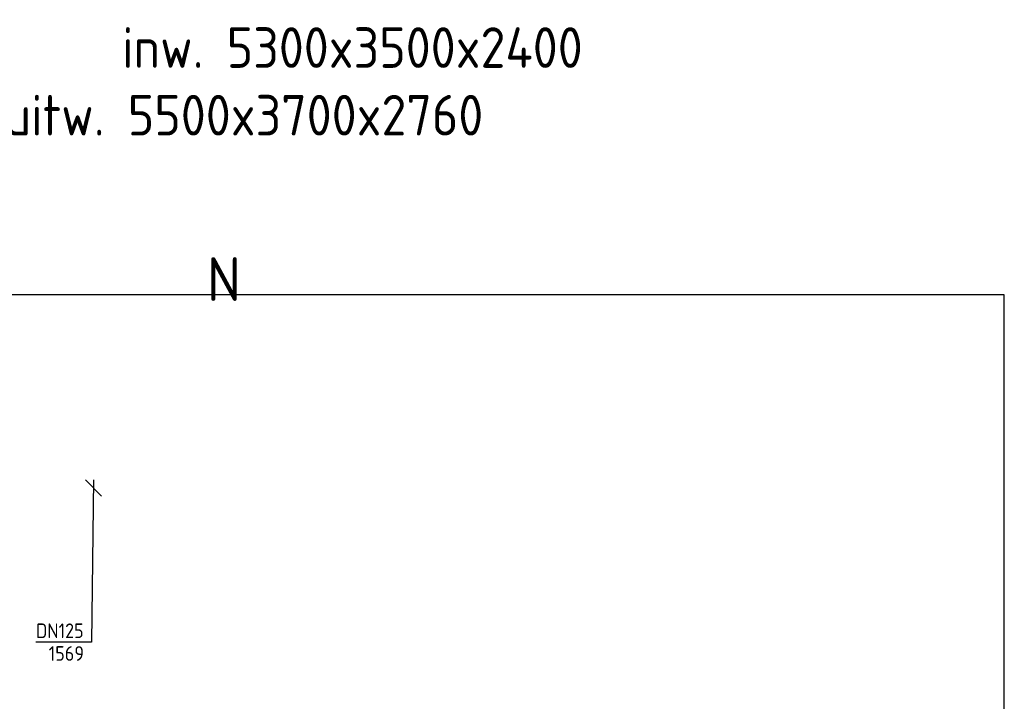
# Model space of a CAD drawing. Header units: millimetres. Extents: x -25643 to 31755, y 8873 to 39332.
# Tile 243 of 256: x -2389 to 38, y 13761 to 15441. Entities that reach past the tile are written whole.
import ezdxf

# ---------------------------------------------------------------- set-up
doc = ezdxf.new("R2010")
doc.units = ezdxf.units.MM
doc.header["$LTSCALE"] = 20
doc.linetypes.add('2322108', pattern=[7, 5, -2])
for name, color, linetype in [('BL$4----', 7, 'Continuous'), ('BL$9----', 1, 'Continuous'), ('WL561---_RETOUR', 5, '2322108'), ('WM$5----_HULPRUIMTE', 1, 'Continuous'), ('WM561---_AANVOER', 1, 'Continuous')]:
    doc.layers.add(name, color=color, linetype=linetype)
doc.styles.add('STABICAD-018', font='ISOCP.SHX', dxfattribs={"height": 36})
doc.styles.get("Standard").update_dxf_attribs({"font": 'ISOCP'})
doc.styles.add('UNICA_018', font='isocp.shx', dxfattribs={"height": 1.8})
doc.styles.add('UNICA_050', font='isocp.shx', dxfattribs={"height": 5})

# ---------------------------------------------------------------- blocks, each defined once
blk = doc.blocks.new('*U86')
at = {"color": 0, "linetype": 'Continuous'}
for p, q in [((19.7, -20, -1569.7), (-19.7, 20, -1569.7)), ((0.3, 20, -1569.7), (-5, -380.1, -1569.7)), ((-5, -380.1, -1569.7), (-141.7, -380.1, -1569.7))]:
    blk.add_line(p, q, dxfattribs=at)
at = {"color": 0, "linetype": 'Continuous', "style": 'STABICAD-018'}
for s, p in [('DN125', (-141.7, -370.1, -1569.7)), ('1569', (-110.4, -426.1, -1569.7))]:
    blk.add_text(s, height=36, dxfattribs=at).set_placement(p)
at = {"layer": 'BL$4----', "color": 2, "style": 'UNICA_018'}
blk.add_attdef('CODE', (-2206.7, 14287.2, 1569.7), '', height=1.2, dxfattribs=at)
blk = doc.blocks.new('*U560')
at = {"color": 0, "linetype": 'Continuous'}
for p, q in [((4007, 5838.9), (0, 5838.9)), ((4007, 5838.9), (0, 5838.9)), ((4007, 0), (4007, 5838.9)), ((4007, 0), (4007, 5838.9)), ((4007, 5838.9), (4007, 5838.9))]:
    blk.add_line(p, q, dxfattribs=at)
at = {"layer": 'WL561---_RETOUR', "color": 2, "style": 'UNICA_018'}
blk.add_attdef('CODE', (-3969.1, 8924), '', height=1.8, rotation=270, dxfattribs=at)

msp = doc.modelspace()

# ---------------------------------------------------------------- block references
at = {"layer": 'WM$5----_HULPRUIMTE', "linetype": 'Continuous'}
msp.add_blockref('*U560', (-3969.1, 8924), dxfattribs=at)
at = {"layer": 'WM561---_AANVOER', "linetype": 'Continuous'}
msp.add_blockref('*U86', (-2206.7, 14287.2, 1569.7), dxfattribs=at)

# ---------------------------------------------------------------- texts
at = {"layer": 'BL$9----', "insert": (-1926.7, 14855.6, 2760), "char_height": 108, "attachment_point": 1}
msp.add_mtext_dynamic_manual_height_columns('N', width=124.25, gutter_width=1, heights=[0.2], dxfattribs=at)
at = {"layer": 'Defpoints', "insert": (-1835.9, 15289.2), "char_height": 100, "width": 1996.364, "attachment_point": 5, "style": 'UNICA_050', "bg_fill": 3, "box_fill_scale": 1.5, "bg_fill_color": 256, "bg_fill_transparency": 0}
msp.add_mtext('POS.     inw. 5300x3500x2400\\Puitw. 5500x3700x2760', dxfattribs=at)

doc.saveas('drawing.dxf')
